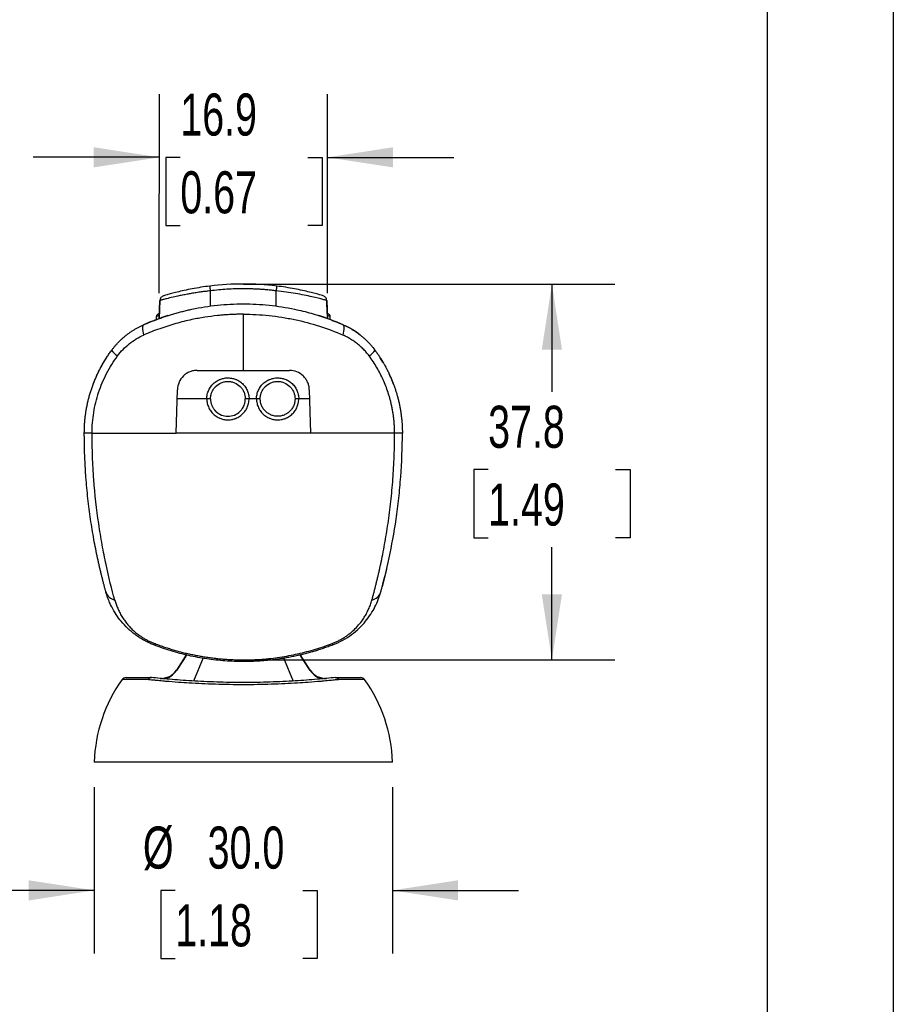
# Model space of a CAD drawing. Header units: millimetres. Extents: x 0 to 559, y 0 to 432.
# Tile 20 of 34: x 471 to 559, y 148 to 247. Entities that reach past the tile are written whole.
import ezdxf

# ---------------------------------------------------------------- set-up
doc = ezdxf.new("R2010")
doc.units = ezdxf.units.MM
doc.header["$LTSCALE"] = 2
doc.layers.add('DIMENSIONS', color=140, linetype='Continuous', lineweight=25)
doc.layers.add('TEXT', color=140, linetype='Continuous', lineweight=25)
doc.styles.add('SLDTEXTSTYLE0', font='TXT', dxfattribs={"width": 0.7})
doc.dimstyles.new('SLDDIMSTYLE0', dxfattribs={"dimtxt": 4.316016, "dimasz": 6.604, "dimexe": 0, "dimexo": 0.0625, "dimgap": 1.079004, "dimtad": 0, "dimtih": 1, "dimtoh": 1, "dimdec": 1, "dimrnd": 1e-09, "dimzin": 12, "dimdsep": 46, "dimtxsty": 'SLDTEXTSTYLE0', "dimsah": 1, "dimcen": 0.09, "dimadec": 0, "dimazin": 3, "dimtfac": 1, "dimtdec": 1, "dimtofl": 0, "dimtmove": 0, "dimatfit": 3, "dimfxl": 0, "dimfrac": 2, "dimtolj": 1, "dimtzin": 12, "dimarcsym": 0})
doc.dimstyles.new('SLDDIMSTYLE1', dxfattribs={"dimtxt": 4.316016, "dimasz": 6.604, "dimexe": 0, "dimexo": 0.0625, "dimgap": 1.079004, "dimtad": 0, "dimtih": 1, "dimtoh": 1, "dimdec": 1, "dimrnd": 1e-09, "dimzin": 12, "dimdsep": 46, "dimtxsty": 'SLDTEXTSTYLE0', "dimsah": 1, "dimcen": 0.09, "dimadec": 0, "dimazin": 3, "dimtfac": 1, "dimtdec": 1, "dimtmove": 0, "dimatfit": 0, "dimfxl": 0, "dimfrac": 2, "dimtolj": 1, "dimtzin": 12, "dimarcsym": 0})
doc.dimstyles.new('SLDDIMSTYLE2', dxfattribs={"dimtxt": 4.316016, "dimasz": 6.604, "dimexe": 0, "dimexo": 0.0625, "dimgap": 1.079004, "dimtad": 0, "dimtih": 1, "dimtoh": 1, "dimdec": 1, "dimrnd": 1e-09, "dimzin": 4, "dimdsep": 46, "dimtxsty": 'SLDTEXTSTYLE0', "dimsah": 1, "dimcen": 0.09, "dimadec": 0, "dimazin": 1, "dimtfac": 1, "dimtdec": 1, "dimtmove": 0, "dimatfit": 0, "dimfxl": 0, "dimfrac": 2, "dimtolj": 1, "dimtzin": 12, "dimarcsym": 0})

# ---------------------------------------------------------------- blocks, each defined once
blk = doc.blocks.new('_D_9')
at = {"layer": 'DIMENSIONS'}
for p, q in [((484.954, 219.113), (484.957, 239.144)), ((501.87, 219.111), (501.872, 239.142)), ((484.956, 232.794), (472.256, 232.796)), ((487.068, 232.793), (485.618, 232.793)), ((485.618, 232.793), (485.618, 225.933)), ((499.893, 232.793), (501.343, 232.793)), ((501.343, 232.793), (501.343, 225.933)), ((501.871, 232.792), (514.571, 232.79)), ((485.618, 225.933), (487.068, 225.933)), ((501.343, 225.933), (499.893, 225.933))]:
    blk.add_line(p, q, dxfattribs=at)
for points in [[(484.956, 232.794), (478.352, 233.811), (478.352, 231.779)], [(501.871, 232.792), (508.475, 231.775), (508.476, 233.807)]]:
    blk.add_solid(points, dxfattribs=at)
at = {"layer": 'DIMENSIONS', "char_height": 4.2333, "attachment_point": 1, "style": 'SLDTEXTSTYLE0'}
for s, insert in [('16.9', (487.068, 239.216)), ('0.67', (487.068, 231.39))]:
    blk.add_mtext(s, dxfattribs=dict(at, insert=insert))
blk = doc.blocks.new('_D_10')
at = {"layer": 'DIMENSIONS'}
for p, q in [((495.948, 220.046), (530.803, 220.046)), ((524.453, 220.046), (524.453, 209.197)), ((518.04, 201.371), (516.591, 201.371)), ((516.591, 201.371), (516.591, 194.511)), ((530.866, 201.371), (532.315, 201.371)), ((532.315, 201.371), (532.315, 194.511)), ((516.591, 194.511), (518.04, 194.511)), ((532.315, 194.511), (530.866, 194.511)), ((524.453, 182.22), (524.453, 193.545)), ((495.948, 182.22), (530.803, 182.22))]:
    blk.add_line(p, q, dxfattribs=at)
for points in [[(524.453, 220.046), (523.437, 213.442), (525.469, 213.442)], [(524.453, 182.22), (525.469, 188.824), (523.437, 188.824)]]:
    blk.add_solid(points, dxfattribs=at)
at = {"layer": 'DIMENSIONS', "char_height": 4.2333, "attachment_point": 1, "style": 'SLDTEXTSTYLE0'}
for s, insert in [('37.8', (518.04, 207.794)), ('1.49', (518.04, 199.968))]:
    blk.add_mtext(s, dxfattribs=dict(at, insert=insert))
blk = doc.blocks.new('_D_11')
at = {"layer": 'DIMENSIONS'}
for p, q in [((478.408, 169.401), (478.408, 152.673)), ((508.408, 169.401), (508.408, 152.673)), ((478.408, 159.023), (465.708, 159.023)), ((486.563, 159.023), (485.114, 159.023)), ((485.114, 159.023), (485.114, 152.163)), ((499.389, 159.023), (500.838, 159.023)), ((500.838, 159.023), (500.838, 152.163)), ((508.408, 159.023), (521.108, 159.023)), ((485.114, 152.163), (486.563, 152.163)), ((500.838, 152.163), (499.389, 152.163))]:
    blk.add_line(p, q, dxfattribs=at)
for points in [[(478.408, 159.023), (471.804, 160.039), (471.804, 158.007)], [(508.408, 159.023), (515.012, 158.007), (515.012, 160.039)]]:
    blk.add_solid(points, dxfattribs=at)
at = {"layer": 'DIMENSIONS', "char_height": 4.2333, "attachment_point": 1, "style": 'SLDTEXTSTYLE0'}
for s, insert in [('%%c', (483.305, 165.446)), ('30.0', (489.821, 165.446)), ('1.18', (486.563, 157.62))]:
    blk.add_mtext(s, dxfattribs=dict(at, insert=insert))

msp = doc.modelspace()

# ---------------------------------------------------------------- linework, layer by layer
at = {"color": 7, "linetype": 'Continuous'}
msp.add_line((558.80494, 431.805348), (558.80494, 0.005348), dxfattribs=at)
for p, q in [((490.108316, 217.827255), (490.108316, 219.361036)), ((496.708316, 217.827255), (496.708316, 219.361036)), ((484.952095, 216.57243), (485.015354, 218.383925)), ((501.863644, 216.598013), (501.801272, 218.384107)), ((501.847385, 217.063603), (501.801278, 218.383925)), ((484.659036, 216.465024), (484.669537, 216.779645)), ((493.408316, 211.339736), (493.408316, 217.002534)), ((502.157596, 216.465024), (502.147094, 216.779645)), ((479.37021, 212.19332), (479.642455, 212.60286)), ((507.446422, 212.19332), (507.174177, 212.60286)), ((486.658145, 205.046012), (486.772367, 209.407968)), ((500.044266, 209.407968), (500.158488, 205.046012)), ((489.73303, 208.486012), (486.748224, 208.486012)), ((494.73303, 208.486012), (493.983603, 208.486012)), ((500.068408, 208.486012), (498.983603, 208.486012)), ((478.190925, 205.046012), (477.408316, 205.046012)), ((478.190925, 205.046012), (486.658145, 205.046012)), ((493.408316, 205.046012), (486.658145, 205.046012)), ((500.158488, 205.046012), (493.408316, 205.046012)), ((508.625707, 205.046012), (500.158488, 205.046012)), ((509.408316, 205.046012), (508.625707, 205.046012)), ((507.821354, 191.337731), (507.371057, 189.575404)), ((489.363074, 182.417154), (488.397862, 180.086926)), ((497.453598, 182.417058), (498.41877, 180.086926)), ((481.611559, 180.440845), (484.121228, 180.440845)), ((502.695404, 180.440845), (505.205074, 180.440845)), ((508.408316, 171.940845), (478.408316, 171.940845))]:
    msp.add_line(p, q)
at = {"flags": 128}
for points in [[(484.523427, 216.413912), (484.655382, 216.452083), (484.676844, 216.456146)], [(483.377025, 215.945209), (483.326298, 215.905212), (483.289463, 215.836041), (483.267119, 215.73882), (483.259631, 215.615133), (483.267119, 215.466994), (483.289463, 215.296814), (483.326298, 215.107365), (483.377025, 214.901731)], [(503.439607, 214.901731), (503.490334, 215.107365), (503.527169, 215.296814), (503.549513, 215.466994), (503.557002, 215.615133), (503.549513, 215.73882), (503.527169, 215.836041), (503.490334, 215.905212), (503.439607, 215.945209)], [(478.997476, 211.523867), (478.964033, 211.459433), (478.953097, 211.43819), (478.949994, 211.432147), (478.949148, 211.430498), (478.948916, 211.430046), (478.94885, 211.429917), (478.948829, 211.429877), (478.948817, 211.429853), (478.948818, 211.429855)], [(488.771711, 211.355542), (489.345259, 211.351847), (489.921214, 211.348639), (490.499235, 211.345922), (491.07898, 211.343697), (491.660106, 211.341965), (492.242267, 211.340727), (492.825119, 211.339984), (493.408316, 211.339736)], [(493.408316, 211.339736), (493.991514, 211.339984), (494.574366, 211.340727), (495.156527, 211.341965), (495.737652, 211.343697), (496.317397, 211.345922), (496.895418, 211.348639), (497.471373, 211.351847), (498.044921, 211.355542)], [(487.690002, 182.779531), (487.379032, 182.275467), (486.670724, 181.185873)], [(487.715852, 182.772195), (487.379032, 182.225467), (486.670724, 181.135873)], [(500.145909, 181.135873), (499.4376, 182.225467), (499.107212, 182.761569)], [(500.145909, 181.185873), (499.4376, 182.275467), (499.132909, 182.769185)]]:
    msp.add_lwpolyline(points, dxfattribs=at)
for centre, radius, start, end in [((462.373042, 216.064388), 27.930508, 6.77844346, 7.76862246), ((524.44359, 216.064388), 27.930508, 172.23137754, 173.22155654), ((484.979641, 216.769295), 0.310277, 109.21842207, 178.0884678), ((501.836989, 216.769293), 0.310277, 1.91183502, 70.78188075), ((482.012961, 214.720945), 2.288697, 215.88492923, 236.60861625), ((504.803672, 214.720945), 2.288697, 303.39138375, 324.11507077), ((480.761229, 189.456953), 1.249293, 198.87052144, 256.60449249), ((506.055403, 189.456953), 1.249293, 283.39550751, 341.12947856), ((484.61631, 183.808406), 0.223634, 157.11802989, 202.88197011), ((502.200322, 183.808406), 0.223634, 337.11802989, 22.88197011), ((481.611559, 179.940845), 0.5, 90, 144.40225644), ((485.095964, 182.246356), 1.898551, 268.45261762, 326.04268143), ((485.095964, 182.196356), 1.898551, 278.2541957, 326.04268143), ((501.720669, 182.246356), 1.898551, 213.95731857, 271.54738238), ((501.720669, 182.196356), 1.898551, 213.95731857, 261.7458043), ((505.205074, 179.940845), 0.5, 35.59774356, 90), ((493.401852, 171.500526), 15, 144.40225644, 178.31786465), ((493.41478, 171.500526), 15, 1.68213535, 35.59774356)]:
    msp.add_arc(centre, radius, start, end)
for points in [[(496.769427, 219.839838), (494.539685, 220.11442), (492.276947, 220.11442), (490.047205, 219.839838)], [(491.047916, 210.438101), (491.05803, 210.442272), (491.068175, 210.446364), (491.078352, 210.450378)], [(496.047916, 210.438101), (496.05803, 210.442272), (496.068175, 210.446364), (496.078352, 210.450378)], [(490.108321, 208.486012), (489.983211, 208.486758), (489.858112, 208.486758), (489.73303, 208.486012)], [(493.608316, 208.486012), (493.608316, 208.486013), (493.60814, 208.486012), (493.607783, 208.486011)], [(493.983603, 208.486012), (493.858521, 208.486758), (493.733421, 208.486758), (493.608312, 208.486012)], [(495.108321, 208.486012), (494.983211, 208.486758), (494.858112, 208.486758), (494.73303, 208.486012)], [(498.983603, 208.486012), (498.858521, 208.486758), (498.733421, 208.486758), (498.608312, 208.486012)], [(492.63828, 206.521646), (492.648457, 206.52566), (492.658603, 206.529753), (492.668716, 206.533923)], [(497.63828, 206.521646), (497.648457, 206.52566), (497.658603, 206.529753), (497.668716, 206.533923)], [(484.121228, 180.440845), (484.139148, 180.440845), (484.157094, 180.439878), (484.174911, 180.437954)], [(502.641721, 180.437954), (502.659538, 180.439878), (502.677484, 180.440845), (502.695404, 180.440845)]]:
    msp.add_open_spline(points, degree=3)
for points, knots in [([(490.108316, 219.361036), (490.033432, 219.35256), (489.881254, 219.335334), (489.650015, 219.306997), (489.412675, 219.27634), (489.169874, 219.243198), (488.922328, 219.207618), (488.670859, 219.169587), (488.416387, 219.129107), (488.114899, 219.078634), (487.731946, 219.010174), (487.275035, 218.922396), (486.858372, 218.835924), (486.349273, 218.723082), (485.841783, 218.603082), (485.463276, 218.50427), (485.260657, 218.45081), (485.149329, 218.420936), (485.07175, 218.399756), (485.02408, 218.386434), (485.018246, 218.384757), (485.015354, 218.383925)], [0, 0, 0, 0, 0.028115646, 0.057136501, 0.087064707, 0.117902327, 0.149651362, 0.182313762, 0.215891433, 0.250386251, 0.303985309, 0.374981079, 0.449998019, 0.500246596, 0.635387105, 0.749767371, 0.801539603, 0.852432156, 0.902461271, 0.951644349, 1, 1, 1, 1]), ([(490.047205, 219.839838), (489.738286, 219.801796), (489.435097, 219.75914), (488.839613, 219.665521), (488.544341, 219.613963), (487.980972, 219.506653), (487.713908, 219.45123), (487.208238, 219.339222), (486.968405, 219.282259), (486.537215, 219.174706), (486.343216, 219.123561), (485.99946, 219.029791), (485.851836, 218.987737), (485.614917, 218.918879), (485.523564, 218.891502), (485.399866, 218.854164), (485.36925, 218.844746), (485.368881, 218.844633)], [0, 0, 0, 0, 0.125, 0.125, 0.25, 0.25, 0.375, 0.375, 0.5, 0.5, 0.625, 0.625, 0.75, 0.75, 0.875, 0.875, 1, 1, 1, 1]), ([(496.708316, 219.361036), (496.55192, 219.379494), (496.239189, 219.416403), (495.768998, 219.461331), (495.298196, 219.498595), (494.82669, 219.52745), (494.354507, 219.548093), (493.881638, 219.560476), (493.290141, 219.565623), (492.580634, 219.554921), (491.754316, 219.516625), (490.92973, 219.454829), (490.382162, 219.392305), (490.108316, 219.361036)], [0, 0, 0, 0, 0.071404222, 0.142780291, 0.214150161, 0.285535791, 0.356959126, 0.428442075, 0.500006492, 0.625155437, 0.750125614, 0.875034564, 1, 1, 1, 1]), ([(501.800694, 218.384087), (501.782382, 218.389312), (501.744847, 218.400021), (501.340871, 218.509068), (500.391238, 218.748866), (498.70444, 219.102171), (497.374143, 219.274689), (496.708316, 219.361036)], [0, 0, 0, 0, 0.122168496, 0.250407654, 0.500380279, 0.749935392, 1, 1, 1, 1]), ([(501.447751, 218.844633), (501.44812, 218.84452), (501.417219, 218.854024), (501.295518, 218.890766), (501.205543, 218.91775), (500.967646, 218.986925), (500.819929, 219.02901), (500.479186, 219.122016), (500.283608, 219.173639), (499.848893, 219.282114), (499.613905, 219.33794), (499.109368, 219.449818), (498.836728, 219.506428), (498.275151, 219.613439), (497.985326, 219.664136), (497.387117, 219.75834), (497.077361, 219.801917), (496.769427, 219.839838)], [0, 0, 0, 0, 0.125, 0.125, 0.25, 0.25, 0.375, 0.375, 0.5, 0.5, 0.625, 0.625, 0.75, 0.75, 0.875, 0.875, 1, 1, 1, 1]), ([(483.377025, 215.945209), (483.517534, 216.005876), (483.798549, 216.127209), (484.2255, 216.299866), (484.656243, 216.465528), (485.091051, 216.623421), (485.529688, 216.773615), (485.972053, 216.915954), (486.418001, 217.050345), (486.867399, 217.176682), (487.320102, 217.294864), (487.775978, 217.404793), (488.923822, 217.658888), (490.794026, 217.954543), (492.535315, 218.045911), (494.27412, 218.046113), (496.012693, 217.955437), (498.010578, 217.640577), (499.410198, 217.319969), (500.241223, 217.099195), (501.060821, 216.8512), (501.867806, 216.576025), (502.662703, 216.276571), (503.180649, 216.055659), (503.439607, 215.945209)], [0, 0, 0, 0, 0.022628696, 0.045257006, 0.0678874, 0.090522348, 0.113164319, 0.135815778, 0.158479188, 0.181157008, 0.203851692, 0.226565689, 0.249301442, 0.374479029, 0.499726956, 0.500005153, 0.625050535, 0.750031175, 0.791807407, 0.833517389, 0.875176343, 0.916799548, 0.95840232, 1, 1, 1, 1]), ([(485.368881, 218.844633), (485.321975, 218.825667), (485.225817, 218.786786), (485.112419, 218.675434), (485.034207, 218.537084), (485.021535, 218.434141), (485.015354, 218.383925)], [0, 0, 0, 0, 0.243903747, 0.499998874, 0.756094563, 1, 1, 1, 1]), ([(501.801278, 218.383925), (501.795097, 218.434141), (501.782426, 218.537084), (501.704213, 218.675434), (501.590815, 218.786786), (501.494658, 218.825667), (501.447751, 218.844633)], [0, 0, 0, 0, 0.243905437, 0.500001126, 0.756096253, 1, 1, 1, 1]), ([(493.408316, 217.002534), (493.263697, 217.001804), (492.974636, 217.000345), (492.541321, 216.988603), (492.108395, 216.969924), (491.675545, 216.94361), (491.24246, 216.909789), (490.522718, 216.84093), (489.516324, 216.709087), (488.388021, 216.501248), (487.418806, 216.279217), (486.605098, 216.063781), (485.793341, 215.819493), (484.983657, 215.544971), (484.174675, 215.241622), (483.644318, 215.015628), (483.377025, 214.901731)], [0, 0, 0, 0, 0.041605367, 0.083159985, 0.124711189, 0.166306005, 0.207991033, 0.249812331, 0.374643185, 0.500677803, 0.581622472, 0.663224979, 0.745688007, 0.829196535, 0.913917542, 1, 1, 1, 1]), ([(484.963085, 216.887137), (484.915052, 216.869909), (484.802051, 216.829377), (484.69506, 216.78935), (484.678071, 216.78289), (484.669537, 216.779645)], [0, 0, 0, 0, 0.268972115, 0.632770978, 1, 1, 1, 1]), ([(493.408316, 217.002534), (494.272144, 217.002535), (495.134562, 216.957882), (496.426057, 216.823505), (496.856202, 216.767456), (497.715755, 216.6325), (498.144618, 216.553592), (500.26043, 216.107329), (501.884048, 215.583164), (503.439607, 214.901731)], [0, 0, 0, 0, 0.25, 0.25, 0.375, 0.375, 0.5, 0.5, 1, 1, 1, 1]), ([(502.147094, 216.779645), (502.137581, 216.783203), (502.118656, 216.790283), (502.027914, 216.824889), (501.902306, 216.869142), (501.853576, 216.88631)], [0, 0, 0, 0, 0.382176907, 0.760314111, 1, 1, 1, 1]), ([(480.158668, 213.379404), (480.215546, 213.454569), (480.329792, 213.605546), (480.511843, 213.824897), (480.70255, 214.039739), (480.902582, 214.24907), (481.111654, 214.452601), (481.329715, 214.649843), (481.556621, 214.840358), (481.792226, 215.023689), (482.036354, 215.199387), (482.288815, 215.366981), (482.549361, 215.526087), (482.817852, 215.675987), (483.093623, 215.817247), (483.28228, 215.902429), (483.377025, 215.945209)], [0, 0, 0, 0, 0.067454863, 0.135490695, 0.204115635, 0.273337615, 0.343164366, 0.413603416, 0.484662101, 0.556347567, 0.628666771, 0.701626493, 0.775233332, 0.849493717, 0.924413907, 1, 1, 1, 1]), ([(503.439607, 215.945209), (503.528088, 215.905337), (503.704324, 215.825921), (503.96241, 215.695023), (504.214188, 215.556548), (504.459092, 215.409975), (504.697006, 215.255904), (504.927724, 215.094641), (505.151083, 214.926571), (505.366933, 214.75206), (505.575142, 214.571476), (505.775599, 214.38519), (505.968194, 214.193555), (506.152892, 213.996971), (506.329453, 213.795664), (506.498469, 213.590479), (506.604941, 213.449575), (506.657964, 213.379404)], [0, 0, 0, 0, 0.070567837, 0.140555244, 0.209967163, 0.278808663, 0.347084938, 0.414801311, 0.481963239, 0.548576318, 0.614646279, 0.680178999, 0.745180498, 0.809656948, 0.87361467, 0.937060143, 1, 1, 1, 1]), ([(503.439607, 215.945209), (504.066572, 215.667022), (504.71367, 215.379903), (505.189688, 214.887168), (505.204498, 214.871837)], [0, 0, 0, 0, 0.96888665, 1, 1, 1, 1]), ([(480.753365, 212.810042), (481.096918, 213.273821), (481.491436, 213.679913), (482.154817, 214.207657), (482.389194, 214.370316), (482.871457, 214.660631), (483.120384, 214.789306), (483.377025, 214.901731)], [0, 0, 0, 0, 0.5, 0.5, 0.75, 0.75, 1, 1, 1, 1]), ([(506.063268, 212.810042), (506.015292, 212.873392), (505.919179, 213.000305), (505.76623, 213.183873), (505.606775, 213.362515), (505.440341, 213.535477), (505.267265, 213.702638), (505.087673, 213.863706), (504.901756, 214.018439), (504.709696, 214.166583), (504.511689, 214.307895), (504.307928, 214.442116), (504.09864, 214.569057), (503.883964, 214.688269), (503.664403, 214.80031), (503.514696, 214.867853), (503.439607, 214.901731)], [0, 0, 0, 0, 0.069387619, 0.139008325, 0.2088834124, 0.2790337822, 0.3494799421, 0.4202420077, 0.4913397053, 0.562792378, 0.6346189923, 0.7068381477, 0.7794680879, 0.8525267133, 0.9260315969, 1, 1, 1, 1]), ([(477.408316, 205.046012), (477.409358, 205.175763), (477.411446, 205.435787), (477.42838, 205.826305), (477.455557, 206.21778), (477.49408, 206.609894), (477.543783, 207.002324), (477.60483, 207.394741), (477.677284, 207.786809), (477.761224, 208.178184), (477.856712, 208.568519), (477.963799, 208.95746), (478.082529, 209.344648), (478.212931, 209.729721), (478.355026, 210.112308), (478.508821, 210.492038), (478.674312, 210.868533), (478.851485, 211.241412), (479.040304, 211.610296), (479.240748, 211.974784), (479.452696, 212.334537), (479.676325, 212.688979), (479.910634, 213.038407), (480.075884, 213.265593), (480.158668, 213.379404)], [0, 0, 0, 0, 0.043585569, 0.087347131, 0.131285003, 0.175399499, 0.21969093, 0.264159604, 0.308805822, 0.353629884, 0.398632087, 0.443812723, 0.489172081, 0.534710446, 0.580428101, 0.626325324, 0.672402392, 0.718659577, 0.765097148, 0.81171537, 0.858514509, 0.905494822, 0.952656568, 1, 1, 1, 1]), ([(506.657964, 213.379404), (506.733936, 213.275116), (506.885613, 213.066907), (507.101737, 212.747299), (507.308899, 212.423422), (507.506261, 212.095), (507.693975, 211.76249), (507.871939, 211.426151), (508.040133, 211.086292), (508.198523, 210.743207), (508.347094, 210.397192), (508.485835, 210.048538), (508.614745, 209.697535), (508.733832, 209.344471), (508.84311, 208.989628), (508.942603, 208.633287), (509.032342, 208.275725), (509.112367, 207.917215), (509.182723, 207.558027), (509.243462, 207.198426), (509.29465, 206.838672), (509.336338, 206.479024), (509.368659, 206.119732), (509.391469, 205.761045), (509.405688, 205.403206), (509.407441, 205.16493), (509.408316, 205.046012)], [0, 0, 0, 0, 0.043405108, 0.0866575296, 0.12975746, 0.1727050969, 0.2155006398, 0.2581442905, 0.300636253, 0.3429767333, 0.3851659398, 0.4272040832, 0.4690913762, 0.510828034, 0.5524142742, 0.5938503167, 0.6351363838, 0.6762727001, 0.7172594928, 0.7580969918, 0.7987854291, 0.8393250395, 0.8797160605, 0.919958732, 0.9600532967, 1, 1, 1, 1]), ([(478.190925, 205.046012), (478.190925, 205.745563), (478.246835, 206.43557), (478.465733, 207.797168), (478.628728, 208.468781), (478.956242, 209.461961), (479.07904, 209.789402), (479.348287, 210.428655), (479.495138, 210.741736), (479.971917, 211.661586), (480.337843, 212.249109), (480.753365, 212.810042)], [0, 0, 0, 0, 0.25, 0.25, 0.5, 0.5, 0.625, 0.625, 0.75, 0.75, 1, 1, 1, 1]), ([(478.743722, 211.01326), (478.761208, 211.050136), (478.79634, 211.124225), (478.8535, 211.241348), (478.914319, 211.363178), (478.979258, 211.490046), (479.0484, 211.621733), (479.121917, 211.758158), (479.200036, 211.899201), (479.282705, 212.04472), (479.340798, 212.143373), (479.37021, 212.19332)], [0, 0, 0, 0, 0.104348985, 0.209651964, 0.316245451, 0.424453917, 0.534587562, 0.646940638, 0.761790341, 0.879396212, 1, 1, 1, 1]), ([(508.625707, 205.046012), (508.624665, 205.171226), (508.622577, 205.421892), (508.60568, 205.797922), (508.578662, 206.174003), (508.540504, 206.549784), (508.491458, 206.924912), (508.431447, 207.299034), (508.360499, 207.671793), (508.278626, 208.042832), (508.185861, 208.411794), (508.082247, 208.778322), (507.938397, 209.235663), (507.741986, 209.781642), (507.477674, 210.411182), (507.178042, 211.03183), (506.842429, 211.640656), (506.473808, 212.237302), (506.200489, 212.618606), (506.063268, 212.810042)], [0, 0, 0, 0, 0.045139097, 0.090364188, 0.135671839, 0.181058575, 0.226520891, 0.272055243, 0.317658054, 0.363325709, 0.409054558, 0.454840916, 0.50068106, 0.581964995, 0.664060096, 0.746939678, 0.830575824, 0.91493939, 1, 1, 1, 1]), ([(488.771711, 211.355542), (488.643379, 211.356426), (488.516605, 211.344971), (488.266109, 211.29782), (488.141038, 211.261522), (487.901688, 211.165595), (487.787704, 211.106454), (487.571153, 210.965743), (487.468192, 210.883403), (487.190723, 210.612906), (487.040313, 210.393895), (486.835711, 209.922109), (486.779111, 209.665516), (486.772367, 209.407968)], [0, 0, 0, 0, 0.125, 0.125, 0.25, 0.25, 0.375, 0.375, 0.5, 0.5, 0.75, 0.75, 1, 1, 1, 1]), ([(500.044266, 209.407968), (500.040894, 209.536729), (500.025406, 209.663539), (499.970615, 209.913332), (499.930694, 210.037622), (499.828029, 210.274959), (499.765823, 210.387584), (499.619578, 210.600696), (499.534651, 210.701707), (499.257348, 210.972532), (499.034962, 211.117231), (498.559048, 211.308492), (498.301638, 211.357309), (498.044921, 211.355542)], [0, 0, 0, 0, 0.125, 0.125, 0.25, 0.25, 0.375, 0.375, 0.5, 0.5, 0.75, 0.75, 1, 1, 1, 1]), ([(478.302334, 209.968737), (478.30268, 209.96966), (478.303426, 209.971646), (478.308474, 209.985066), (478.31626, 210.005678), (478.327249, 210.034608), (478.341362, 210.071482), (478.365487, 210.133929), (478.401991, 210.226865), (478.454736, 210.357526), (478.515305, 210.503111), (478.584017, 210.662674), (478.658963, 210.831354), (478.715611, 210.952931), (478.743722, 211.01326)], [0, 0, 0, 0, 0.02918796, 0.062852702, 0.101323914, 0.144822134, 0.193499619, 0.247464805, 0.369906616, 0.49532337, 0.62585841, 0.75297269, 0.877419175, 1, 1, 1, 1]), ([(490.108316, 208.486012), (490.108316, 208.601533), (490.119643, 208.71533), (490.164255, 208.939582), (490.198084, 209.050973), (490.285627, 209.262028), (490.339303, 209.362514), (490.466702, 209.553283), (490.540326, 209.6429), (490.782085, 209.884646), (490.977359, 210.015201), (491.29334, 210.146224), (491.404501, 210.180032), (491.629437, 210.224766), (491.742879, 210.235945), (491.971699, 210.236079), (492.087646, 210.224672), (492.311564, 210.180148), (492.420773, 210.147156), (492.739935, 210.015151), (492.932684, 209.886435), (493.17681, 209.642434), (493.24912, 209.554274), (493.376055, 209.36464), (493.431025, 209.261997), (493.562389, 208.945247), (493.608316, 208.717055), (493.608316, 208.486012)], [0, 0, 0, 0, 0.0625, 0.0625, 0.125, 0.125, 0.1875, 0.1875, 0.25, 0.25, 0.375, 0.375, 0.4375, 0.4375, 0.5, 0.5, 0.5625, 0.5625, 0.625, 0.625, 0.75, 0.75, 0.8125, 0.8125, 0.875, 0.875, 1, 1, 1, 1]), ([(490.384039, 210.004191), (490.444571, 210.062484), (490.508555, 210.117194), (490.697562, 210.260269), (490.829568, 210.33939), (490.99475, 210.41554), (491.021221, 210.427093), (491.047916, 210.438101)], [3.5328019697, 3.5328019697, 3.5328019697, 3.5328019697, 3.6514259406, 3.6514259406, 3.8674104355, 3.8674104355, 3.9081701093, 3.9081701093, 3.9081701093, 3.9081701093]), ([(491.078352, 210.450378), (491.183654, 210.491912), (491.292271, 210.525037), (491.552297, 210.582089), (491.705302, 210.598677), (491.863781, 210.598677), (491.869246, 210.598656), (491.874711, 210.598613)], [3.1338786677, 3.1338786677, 3.1338786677, 3.1338786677, 3.2936612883, 3.2936612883, 3.5096457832, 3.5096457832, 3.5173597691, 3.5173597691, 3.5173597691, 3.5173597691]), ([(491.874711, 210.598613), (492.022255, 210.597471), (492.169673, 210.580918), (492.435047, 210.522693), (492.553955, 210.485426), (492.668716, 210.438101)], [2.7503833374, 2.7503833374, 2.7503833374, 2.7503833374, 2.9586538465, 2.9586538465, 3.1338786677, 3.1338786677, 3.1338786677, 3.1338786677]), ([(492.668716, 210.438101), (492.695411, 210.427093), (492.721882, 210.41554), (492.887064, 210.33939), (493.01907, 210.260269), (493.263072, 210.075564), (493.375054, 209.969991), (493.573804, 209.737286), (493.660559, 209.610167), (493.804819, 209.340275), (493.862316, 209.197517), (493.945384, 208.902979), (493.970951, 208.751216), (493.982167, 208.561023), (493.983381, 208.523521), (493.983603, 208.486012)], [1.576755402, 1.576755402, 1.576755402, 1.576755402, 1.617515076, 1.617515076, 1.833499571, 1.833499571, 2.049484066, 2.049484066, 2.265468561, 2.265468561, 2.481453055, 2.481453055, 2.69743755, 2.69743755, 2.750383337, 2.750383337, 2.750383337, 2.750383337]), ([(495.108316, 208.486012), (495.108316, 208.601533), (495.119643, 208.71533), (495.164255, 208.939582), (495.198084, 209.050973), (495.285627, 209.262028), (495.339303, 209.362514), (495.466702, 209.553283), (495.540326, 209.6429), (495.782085, 209.884646), (495.977359, 210.015201), (496.29334, 210.146224), (496.404501, 210.180032), (496.629437, 210.224766), (496.742879, 210.235945), (496.971699, 210.236079), (497.087646, 210.224672), (497.311564, 210.180148), (497.420773, 210.147156), (497.739935, 210.015151), (497.932684, 209.886435), (498.17681, 209.642434), (498.24912, 209.554274), (498.376055, 209.36464), (498.431025, 209.261997), (498.562389, 208.945247), (498.608316, 208.717055), (498.608316, 208.486012)], [0, 0, 0, 0, 0.0625, 0.0625, 0.125, 0.125, 0.1875, 0.1875, 0.25, 0.25, 0.375, 0.375, 0.4375, 0.4375, 0.5, 0.5, 0.5625, 0.5625, 0.625, 0.625, 0.75, 0.75, 0.8125, 0.8125, 0.875, 0.875, 1, 1, 1, 1]), ([(495.384039, 210.004191), (495.444571, 210.062484), (495.508555, 210.117194), (495.697562, 210.260269), (495.829568, 210.33939), (495.99475, 210.41554), (496.021221, 210.427093), (496.047916, 210.438101)], [3.5328019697, 3.5328019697, 3.5328019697, 3.5328019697, 3.6514259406, 3.6514259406, 3.8674104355, 3.8674104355, 3.9081701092, 3.9081701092, 3.9081701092, 3.9081701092]), ([(496.078352, 210.450378), (496.183654, 210.491912), (496.292271, 210.525037), (496.552297, 210.582089), (496.705302, 210.598677), (496.863781, 210.598677), (496.869246, 210.598656), (496.874711, 210.598613)], [3.1338786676, 3.1338786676, 3.1338786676, 3.1338786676, 3.2936612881, 3.2936612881, 3.509645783, 3.509645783, 3.517359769, 3.517359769, 3.517359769, 3.517359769]), ([(496.874711, 210.598613), (497.022255, 210.597471), (497.169673, 210.580918), (497.435047, 210.522693), (497.553955, 210.485426), (497.668716, 210.438101)], [2.7503833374, 2.7503833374, 2.7503833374, 2.7503833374, 2.9586538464, 2.9586538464, 3.1338786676, 3.1338786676, 3.1338786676, 3.1338786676]), ([(497.668716, 210.438101), (497.695411, 210.427093), (497.721882, 210.41554), (497.887064, 210.33939), (498.01907, 210.260269), (498.263072, 210.075564), (498.375054, 209.969991), (498.573804, 209.737286), (498.660559, 209.610167), (498.804819, 209.340275), (498.862316, 209.197517), (498.945384, 208.902979), (498.970951, 208.751216), (498.982167, 208.561023), (498.983381, 208.523521), (498.983603, 208.486012)], [1.576755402, 1.576755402, 1.576755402, 1.576755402, 1.617515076, 1.617515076, 1.833499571, 1.833499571, 2.049484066, 2.049484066, 2.265468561, 2.265468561, 2.481453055, 2.481453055, 2.69743755, 2.69743755, 2.750383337, 2.750383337, 2.750383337, 2.750383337]), ([(508.514299, 209.968737), (508.514299, 209.968738), (508.505566, 209.99201), (508.484858, 210.046502), (508.472092, 210.079821), (508.430589, 210.18666), (508.398317, 210.268016), (508.287744, 210.53765), (508.193758, 210.756779), (508.072911, 211.01326)], [0, 0, 0, 0, 0.125, 0.125, 0.25, 0.25, 0.5, 0.5, 1, 1, 1, 1]), ([(489.73303, 208.486012), (489.733251, 208.523521), (489.734465, 208.561023), (489.745681, 208.751216), (489.771248, 208.902979), (489.854316, 209.197517), (489.911813, 209.340275), (490.056074, 209.610167), (490.142829, 209.737286), (490.286999, 209.906088), (490.334356, 209.956346), (490.384039, 210.004191)], [3.9081701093, 3.9081701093, 3.9081701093, 3.9081701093, 3.9611158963, 3.9611158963, 4.1771003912, 4.1771003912, 4.3930848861, 4.3930848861, 4.6090693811, 4.6090693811, 4.7064299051, 4.7064299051, 4.7064299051, 4.7064299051]), ([(494.73303, 208.486012), (494.733251, 208.523521), (494.734465, 208.561023), (494.745681, 208.751216), (494.771248, 208.902979), (494.854316, 209.197517), (494.911813, 209.340275), (495.056074, 209.610167), (495.142829, 209.737286), (495.286999, 209.906088), (495.334356, 209.956346), (495.384039, 210.004191)], [3.9081701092, 3.9081701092, 3.9081701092, 3.9081701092, 3.9611158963, 3.9611158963, 4.1771003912, 4.1771003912, 4.3930848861, 4.3930848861, 4.6090693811, 4.6090693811, 4.7064299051, 4.7064299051, 4.7064299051, 4.7064299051]), ([(489.73303, 208.486012), (489.733251, 208.448504), (489.734465, 208.411001), (489.745681, 208.220808), (489.771248, 208.069046), (489.854316, 207.774508), (489.911813, 207.63175), (490.056074, 207.361857), (490.142829, 207.234739), (490.341578, 207.002033), (490.45356, 206.896461), (490.697562, 206.711756), (490.829568, 206.632635), (490.99475, 206.556485), (491.021221, 206.544932), (491.047916, 206.533923)], [1.576755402, 1.576755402, 1.576755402, 1.576755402, 1.629701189, 1.629701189, 1.845685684, 1.845685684, 2.061670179, 2.061670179, 2.277654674, 2.277654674, 2.493639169, 2.493639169, 2.709623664, 2.709623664, 2.750383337, 2.750383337, 2.750383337, 2.750383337]), ([(490.108316, 208.486012), (490.109344, 208.440382), (490.111361, 208.350852), (490.12717, 208.219945), (490.150885, 208.095628), (490.182176, 207.978339), (490.219623, 207.868364), (490.262138, 207.765853), (490.308625, 207.670841), (490.35807, 207.583261), (490.40953, 207.502962), (490.462139, 207.429724), (490.5151, 207.363276), (490.567714, 207.303296), (490.76492, 207.097406), (491.178016, 206.823967), (491.858278, 206.693223), (492.538695, 206.824), (492.978287, 207.115033), (493.216243, 207.377256), (493.330518, 207.532547), (493.438105, 207.721392), (493.528711, 207.945394), (493.594885, 208.204072), (493.60371, 208.389326), (493.608316, 208.486012)], [0, 0, 0, 0, 0.024990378, 0.049032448, 0.072126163, 0.094271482, 0.115468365, 0.135716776, 0.155016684, 0.173368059, 0.190770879, 0.207225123, 0.22273078, 0.237287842, 0.250896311, 0.378870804, 0.500077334, 0.621275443, 0.749258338, 0.77992973, 0.815050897, 0.854620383, 0.898636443, 0.947097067, 1, 1, 1, 1]), ([(493.332594, 206.967834), (493.382276, 207.015679), (493.429633, 207.065937), (493.573804, 207.234739), (493.660559, 207.361857), (493.804819, 207.63175), (493.862316, 207.774508), (493.945384, 208.069046), (493.970951, 208.220808), (493.982167, 208.411001), (493.983381, 208.448504), (493.983603, 208.486012)], [3.9081701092, 3.9081701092, 3.9081701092, 3.9081701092, 4.0055306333, 4.0055306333, 4.2215151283, 4.2215151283, 4.4374996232, 4.4374996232, 4.6534841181, 4.6534841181, 4.7064299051, 4.7064299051, 4.7064299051, 4.7064299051]), ([(494.73303, 208.486012), (494.733251, 208.448504), (494.734465, 208.411001), (494.745681, 208.220808), (494.771248, 208.069046), (494.854316, 207.774508), (494.911813, 207.63175), (495.056074, 207.361857), (495.142829, 207.234739), (495.341578, 207.002033), (495.45356, 206.896461), (495.697562, 206.711756), (495.829568, 206.632635), (495.99475, 206.556485), (496.021221, 206.544932), (496.047916, 206.533923)], [1.576755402, 1.576755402, 1.576755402, 1.576755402, 1.629701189, 1.629701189, 1.845685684, 1.845685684, 2.061670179, 2.061670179, 2.277654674, 2.277654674, 2.493639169, 2.493639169, 2.709623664, 2.709623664, 2.750383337, 2.750383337, 2.750383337, 2.750383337]), ([(498.608312, 208.486012), (498.608313, 208.451651), (498.607304, 208.41729), (498.597864, 208.257215), (498.576812, 208.132253), (498.508413, 207.88973), (498.461071, 207.772183), (498.342286, 207.549953), (498.270852, 207.445283), (498.107201, 207.253673), (498.014995, 207.166744), (497.814083, 207.014658), (497.705389, 206.94951), (497.476552, 206.844014), (497.356422, 206.803673), (497.110292, 206.749671), (496.984308, 206.736012), (496.732324, 206.736012), (496.60634, 206.749671), (496.36021, 206.803673), (496.24008, 206.844014), (496.011243, 206.94951), (495.902549, 207.014658), (495.701637, 207.166744), (495.609431, 207.253673), (495.44578, 207.445283), (495.374346, 207.549953), (495.255562, 207.772183), (495.208219, 207.88973), (495.13982, 208.132253), (495.118769, 208.257215), (495.109328, 208.41729), (495.108319, 208.451651), (495.108321, 208.486012)], [1.570796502, 1.570796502, 1.570796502, 1.570796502, 1.629701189, 1.629701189, 1.845685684, 1.845685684, 2.061670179, 2.061670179, 2.277654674, 2.277654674, 2.493639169, 2.493639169, 2.709623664, 2.709623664, 2.925608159, 2.925608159, 3.141592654, 3.141592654, 3.357577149, 3.357577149, 3.573561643, 3.573561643, 3.789546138, 3.789546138, 4.005530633, 4.005530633, 4.221515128, 4.221515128, 4.437499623, 4.437499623, 4.653484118, 4.653484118, 4.712388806, 4.712388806, 4.712388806, 4.712388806]), ([(498.332594, 206.967834), (498.382276, 207.015679), (498.429633, 207.065937), (498.573804, 207.234739), (498.660559, 207.361857), (498.804819, 207.63175), (498.862316, 207.774508), (498.945384, 208.069046), (498.970951, 208.220808), (498.982167, 208.411001), (498.983381, 208.448504), (498.983603, 208.486012)], [3.9081701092, 3.9081701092, 3.9081701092, 3.9081701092, 4.0055306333, 4.0055306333, 4.2215151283, 4.2215151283, 4.4374996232, 4.4374996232, 4.6534841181, 4.6534841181, 4.7064299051, 4.7064299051, 4.7064299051, 4.7064299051]), ([(491.047916, 206.533923), (491.162677, 206.486599), (491.281585, 206.449332), (491.546959, 206.391107), (491.694377, 206.374553), (491.841921, 206.373411)], [2.7503833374, 2.7503833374, 2.7503833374, 2.7503833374, 2.9256081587, 2.9256081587, 3.1338786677, 3.1338786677, 3.1338786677, 3.1338786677]), ([(491.841921, 206.373411), (491.847386, 206.373369), (491.852851, 206.373348), (492.01133, 206.373348), (492.164335, 206.389936), (492.424361, 206.446987), (492.532979, 206.480113), (492.63828, 206.521646)], [3.1338786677, 3.1338786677, 3.1338786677, 3.1338786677, 3.1415926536, 3.1415926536, 3.3575771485, 3.3575771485, 3.5173597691, 3.5173597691, 3.5173597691, 3.5173597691]), ([(492.668716, 206.533923), (492.695411, 206.544932), (492.721882, 206.556485), (492.887064, 206.632635), (493.01907, 206.711756), (493.208077, 206.85483), (493.272061, 206.90954), (493.332594, 206.967834)], [3.5328019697, 3.5328019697, 3.5328019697, 3.5328019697, 3.5735616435, 3.5735616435, 3.7895461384, 3.7895461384, 3.9081701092, 3.9081701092, 3.9081701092, 3.9081701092]), ([(496.047916, 206.533923), (496.162677, 206.486599), (496.281585, 206.449332), (496.546959, 206.391107), (496.694377, 206.374553), (496.841921, 206.373411)], [2.7503833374, 2.7503833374, 2.7503833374, 2.7503833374, 2.9256081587, 2.9256081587, 3.1338786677, 3.1338786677, 3.1338786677, 3.1338786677]), ([(496.841921, 206.373411), (496.847386, 206.373369), (496.852851, 206.373348), (497.01133, 206.373348), (497.164335, 206.389936), (497.424361, 206.446987), (497.532979, 206.480113), (497.63828, 206.521646)], [3.1338786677, 3.1338786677, 3.1338786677, 3.1338786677, 3.1415926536, 3.1415926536, 3.3575771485, 3.3575771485, 3.5173597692, 3.5173597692, 3.5173597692, 3.5173597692]), ([(497.668716, 206.533923), (497.695411, 206.544932), (497.721882, 206.556485), (497.887064, 206.632635), (498.01907, 206.711756), (498.208077, 206.85483), (498.272061, 206.90954), (498.332594, 206.967834)], [3.5328019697, 3.5328019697, 3.5328019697, 3.5328019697, 3.5735616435, 3.5735616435, 3.7895461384, 3.7895461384, 3.9081701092, 3.9081701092, 3.9081701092, 3.9081701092]), ([(479.579083, 189.052894), (479.550969, 189.155153), (479.494688, 189.359864), (479.410236, 189.67537), (479.325818, 189.997368), (479.241537, 190.32647), (479.15751, 190.662534), (479.073852, 191.005619), (478.990681, 191.35573), (478.908117, 191.712884), (478.826283, 192.077103), (478.639724, 192.932468), (478.360654, 194.336006), (478.030224, 196.346311), (477.760031, 198.442619), (477.600069, 200.166743), (477.512094, 201.482072), (477.465911, 202.367192), (477.432957, 203.256543), (477.412184, 204.14996), (477.409607, 204.747041), (477.408316, 205.046012)], [0, 0, 0, 0, 0.0244321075, 0.0489103, 0.0734455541, 0.0980487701, 0.1227307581, 0.1475022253, 0.1723737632, 0.1973558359, 0.2224587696, 0.2476927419, 0.3717921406, 0.4975617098, 0.6219544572, 0.7473418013, 0.7978276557, 0.8482745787, 0.8987444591, 0.9492991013, 1, 1, 1, 1]), ([(480.471804, 188.241648), (480.170062, 189.332712), (479.871976, 190.525039), (479.458225, 192.451751), (479.325792, 193.117291), (479.138529, 194.150824), (479.077852, 194.502202), (478.961898, 195.210165), (478.906547, 195.567055), (478.643608, 197.365696), (478.477472, 198.849574), (478.307271, 201.141765), (478.263651, 201.919821), (478.205574, 203.479003), (478.190925, 204.261202), (478.190925, 205.046012)], [0, 0, 0, 0, 0.25, 0.25, 0.375, 0.375, 0.4375, 0.4375, 0.5, 0.5, 0.75, 0.75, 0.875, 0.875, 1, 1, 1, 1]), ([(506.344829, 188.241648), (506.373083, 188.344399), (506.429398, 188.549202), (506.513598, 188.86339), (506.597082, 189.181051), (506.679748, 189.502535), (506.761489, 189.827462), (506.842203, 190.15566), (506.921792, 190.486913), (507.000163, 190.821029), (507.077227, 191.157823), (507.1529, 191.497127), (507.343679, 192.37551), (507.630928, 193.826798), (507.978341, 195.945815), (508.258809, 198.137203), (508.434197, 200.03095), (508.532313, 201.555338), (508.580024, 202.583284), (508.607725, 203.486725), (508.622827, 204.266021), (508.624747, 204.785847), (508.625707, 205.046012)], [0, 0, 0, 0, 0.023613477, 0.047066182, 0.070361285, 0.093501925, 0.116491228, 0.139332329, 0.162028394, 0.184582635, 0.206998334, 0.229278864, 0.251427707, 0.377855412, 0.500184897, 0.626588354, 0.750393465, 0.812754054, 0.874773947, 0.916554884, 0.958237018, 1, 1, 1, 1]), ([(507.237549, 189.052894), (507.524278, 190.089672), (507.814234, 191.250197), (508.340136, 193.705098), (508.578456, 195.005343), (508.878814, 197.06228), (508.969769, 197.769629), (509.126418, 199.192745), (509.192524, 199.910374), (509.352571, 202.080942), (509.408316, 203.551469), (509.408316, 205.046012)], [0, 0, 0, 0, 0.25, 0.25, 0.5, 0.5, 0.625, 0.625, 0.75, 0.75, 1, 1, 1, 1]), ([(484.410274, 183.721449), (484.344085, 183.747571), (484.211536, 183.799881), (484.014857, 183.885308), (483.819752, 183.975899), (483.626539, 184.072143), (483.435344, 184.173887), (483.246347, 184.281144), (483.059712, 184.393878), (482.875614, 184.512056), (482.694215, 184.635646), (482.31534, 184.909305), (481.753488, 185.382892), (481.124433, 186.060137), (480.585713, 186.791218), (480.213232, 187.431331), (479.939896, 188.01279), (479.740159, 188.513931), (479.634228, 188.868379), (479.579083, 189.052894)], [0, 0, 0, 0, 0.02589008, 0.051846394, 0.077898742, 0.104076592, 0.130408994, 0.156924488, 0.183651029, 0.210615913, 0.237845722, 0.265366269, 0.385904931, 0.518665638, 0.633646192, 0.762132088, 0.834633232, 0.913915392, 1, 1, 1, 1]), ([(502.406358, 183.721449), (502.750677, 183.854279), (503.090264, 184.013363), (503.729813, 184.368418), (504.025134, 184.560762), (504.576372, 184.970677), (504.83406, 185.190317), (505.301487, 185.63913), (505.512919, 185.869148), (505.900227, 186.340234), (506.075437, 186.580907), (506.389244, 187.063155), (506.52897, 187.306134), (506.90414, 188.041941), (507.096168, 188.541676), (507.237549, 189.052894)], [0, 0, 0, 0, 0.125, 0.125, 0.25, 0.25, 0.375, 0.375, 0.5, 0.5, 0.625, 0.625, 0.75, 0.75, 1, 1, 1, 1]), ([(480.471804, 188.241648), (480.492476, 188.16966), (480.533468, 188.026913), (480.604162, 187.815746), (480.680659, 187.609083), (480.763616, 187.407009), (480.851957, 187.209369), (480.916574, 187.079714), (480.948602, 187.015448)], [0, 0, 0, 0, 0.1739565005, 0.3449386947, 0.5129885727, 0.6781504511, 0.840471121, 1, 1, 1, 1]), ([(503.224576, 184.278059), (503.277348, 184.307922), (503.383653, 184.368079), (503.539386, 184.46369), (503.693532, 184.563937), (503.845629, 184.669198), (503.995639, 184.779395), (504.143399, 184.89458), (504.288775, 185.014781), (504.552862, 185.246355), (504.918991, 185.613897), (505.290449, 186.072342), (505.585852, 186.507496), (505.817516, 186.905596), (506.023704, 187.328134), (506.205104, 187.775237), (506.297566, 188.083881), (506.344829, 188.241648)], [0, 0, 0, 0, 0.029392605, 0.059209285, 0.089512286, 0.120360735, 0.151810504, 0.18391413, 0.216720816, 0.250276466, 0.370127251, 0.501319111, 0.59213711, 0.687245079, 0.786824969, 0.891032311, 1, 1, 1, 1]), ([(480.948602, 187.015448), (480.986231, 186.943612), (481.060454, 186.801911), (481.181978, 186.594235), (481.308573, 186.393816), (481.440926, 186.200742), (481.577646, 186.014691), (481.67492, 185.894056), (481.72286, 185.834603)], [0, 0, 0, 0, 0.1786191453, 0.352335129, 0.521232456, 0.6854047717, 0.8449557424, 1, 1, 1, 1]), ([(481.72286, 185.834603), (481.772847, 185.775139), (481.871314, 185.658004), (482.028083, 185.4877), (482.188283, 185.324757), (482.352386, 185.169257), (482.519908, 185.021069), (482.690644, 184.880125), (482.900365, 184.718571), (483.153944, 184.54051), (483.456473, 184.351839), (483.767268, 184.181093), (484.085102, 184.026683), (484.302059, 183.939065), (484.410274, 183.895362)], [0, 0, 0, 0, 0.0779135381, 0.153477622, 0.2267800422, 0.2979179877, 0.3669987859, 0.4341406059, 0.499473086, 0.6038824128, 0.7053352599, 0.8046107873, 0.9025424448, 1, 1, 1, 1]), ([(484.410274, 183.895362), (484.569152, 183.835144), (484.886882, 183.714716), (485.368202, 183.546388), (485.85269, 183.387185), (486.340522, 183.238048), (486.831423, 183.098804), (487.325236, 182.969577), (487.821773, 182.850407), (488.320854, 182.741356), (488.822295, 182.642476), (489.325912, 182.553819), (489.831521, 182.475435), (490.338937, 182.407372), (490.847972, 182.349676), (491.35844, 182.30239), (491.870151, 182.265557), (492.382917, 182.239216), (492.896549, 182.223405), (493.547545, 182.216765), (494.335154, 182.231422), (495.25745, 182.282747), (496.175967, 182.36796), (497.089598, 182.486821), (497.997263, 182.639051), (498.897864, 182.824419), (499.790413, 183.042413), (500.67354, 183.293467), (501.547344, 183.574389), (502.12, 183.788364), (502.406358, 183.895362)], [0, 0, 0, 0, 0.027744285, 0.055484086, 0.083221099, 0.110957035, 0.138693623, 0.166432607, 0.194175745, 0.221924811, 0.249681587, 0.27744787, 0.305225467, 0.333016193, 0.360821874, 0.388644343, 0.416485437, 0.444347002, 0.472230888, 0.500138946, 0.550327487, 0.600442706, 0.650495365, 0.70049617, 0.750455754, 0.800384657, 0.850293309, 0.900192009, 0.95009091, 1, 1, 1, 1]), ([(502.406358, 183.721449), (502.248058, 183.661445), (501.931381, 183.541407), (501.451556, 183.373532), (500.968309, 183.214636), (500.48148, 183.065679), (499.991359, 182.926513), (499.498118, 182.79728), (499.001962, 182.678042), (498.503091, 182.568875), (498.001707, 182.469847), (497.498017, 182.381025), (496.992225, 182.302468), (496.484542, 182.234234), (495.975176, 182.176374), (495.464339, 182.128939), (494.952244, 182.09197), (494.439104, 182.065509), (493.925139, 182.049591), (493.581421, 182.046021), (493.100395, 182.045998), (492.482525, 182.057444), (491.558869, 182.108804), (490.638996, 182.194152), (489.724167, 182.313236), (488.815598, 182.46574), (487.914522, 182.651371), (487.022049, 182.869539), (486.139657, 183.120571), (485.267354, 183.401165), (484.695881, 183.61472), (484.410274, 183.721449)], [0, 0, 0, 0, 0.027635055, 0.055283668, 0.082946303, 0.110623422, 0.138315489, 0.166022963, 0.193746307, 0.221485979, 0.24924244, 0.277016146, 0.304807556, 0.332617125, 0.36044531, 0.388292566, 0.416159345, 0.4440461, 0.471953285, 0.499881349, 0.500010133, 0.550275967, 0.600475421, 0.650611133, 0.700685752, 0.750701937, 0.800662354, 0.850569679, 0.900426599, 0.950235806, 1, 1, 1, 1]), ([(502.406358, 183.895362), (502.462325, 183.91747), (502.574192, 183.96166), (502.740049, 184.033985), (502.903957, 184.110639), (503.066029, 184.191696), (503.171624, 184.249215), (503.224576, 184.278059)], [0, 0, 0, 0, 0.199533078, 0.398824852, 0.598351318, 0.798586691, 1, 1, 1, 1]), ([(500.830589, 183.173259), (500.830594, 183.17326), (500.830617, 183.173267), (500.830456, 183.173217), (500.830066, 183.173096), (500.825051, 183.171537), (500.804272, 183.165083), (500.592423, 183.099527), (500.392058, 183.041648), (500.209772, 182.988993)], [0, 0, 0, 0, 0.000021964, 0.000088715, 0.000423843, 0.002946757, 0.021054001, 0.109384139, 1, 1, 1, 1]), ([(484.174911, 180.437954), (484.108266, 180.445151), (484.034601, 180.43113), (483.901279, 180.357624), (483.842767, 180.298771), (483.801159, 180.23189)], [0, 0, 0, 0, 0.5, 0.5, 1, 1, 1, 1]), ([(483.801159, 180.23189), (483.836072, 180.293839), (483.884827, 180.348684), (483.997762, 180.422413), (484.06125, 180.440845), (484.121228, 180.440845)], [0, 0, 0, 0, 0.5, 0.5, 1, 1, 1, 1]), ([(502.641721, 180.437954), (502.113761, 180.38094), (501.512305, 180.320844), (500.499721, 180.233046), (500.141363, 180.204005), (499.396232, 180.148745), (499.011694, 180.122666), (498.219063, 180.074586), (497.810971, 180.052583), (496.970666, 180.013628), (496.535306, 179.996587), (495.216066, 179.955344), (494.32464, 179.940982), (492.969663, 179.940777), (492.512211, 179.944341), (491.614373, 179.958385), (491.171958, 179.96882), (490.299817, 179.995935), (489.87009, 180.012616), (489.023533, 180.051653), (488.607864, 180.074), (487.412742, 180.14638), (486.673184, 180.202245), (485.308003, 180.320436), (484.70261, 180.380969), (484.174911, 180.437954)], [0, 0, 0, 0, 0.125, 0.125, 0.1875, 0.1875, 0.25, 0.25, 0.3125, 0.3125, 0.375, 0.375, 0.5, 0.5, 0.5625, 0.5625, 0.625, 0.625, 0.6875, 0.6875, 0.75, 0.75, 0.875, 0.875, 1, 1, 1, 1]), ([(502.641721, 180.437954), (502.650138, 180.438675), (502.667095, 180.440126), (502.69287, 180.439811), (502.718969, 180.437596), (502.771945, 180.428872), (502.843271, 180.401997), (502.938065, 180.336539), (502.986623, 180.270893), (503.015473, 180.23189)], [0, 0, 0, 0, 0.060348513, 0.121581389, 0.183593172, 0.246269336, 0.500385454, 0.70315638, 1, 1, 1, 1]), ([(502.695404, 180.440845), (502.755382, 180.440845), (502.818871, 180.422413), (502.931805, 180.348684), (502.98056, 180.293839), (503.015473, 180.23189)], [0, 0, 0, 0, 0.5, 0.5, 1, 1, 1, 1]), ([(504.834107, 180.440845), (504.834107, 180.440845), (504.873337, 180.440845), (505.006658, 180.440845), (505.099494, 180.440845), (505.205074, 180.440845)], [0, 0, 0, 0, 0.5, 0.5, 1, 1, 1, 1]), ([(483.801159, 180.23189), (483.392126, 180.23189), (483.020288, 180.23189), (482.371532, 180.23189), (482.094709, 180.23189), (481.649853, 180.23189), (481.481862, 180.23189), (481.259445, 180.23189), (481.204997, 180.23189), (481.204997, 180.23189)], [0, 0, 0, 0, 0.25, 0.25, 0.5, 0.5, 0.75, 0.75, 1, 1, 1, 1]), ([(503.015473, 180.23189), (502.960844, 180.226009), (502.842846, 180.213306), (502.644843, 180.192453), (502.411805, 180.168518), (502.040931, 180.1315), (501.621077, 180.091925), (500.902005, 180.02775), (500.033202, 179.958104), (498.423144, 179.848674), (496.257667, 179.745896), (493.421726, 179.69931), (490.582598, 179.744754), (488.394037, 179.84865), (486.783854, 179.958067), (485.916907, 180.027556), (485.197378, 180.091766), (484.747963, 180.134123), (484.330291, 180.176033), (484.042623, 180.205933), (483.876565, 180.223784), (483.801159, 180.23189)], [0, 0, 0, 0, 0.0124389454, 0.0268679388, 0.0432956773, 0.0617278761, 0.1023629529, 0.1237699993, 0.1922346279, 0.2487050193, 0.3743561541, 0.4983284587, 0.6256340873, 0.7512869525, 0.8077125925, 0.8762276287, 0.8973070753, 0.9382717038, 0.9623182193, 0.9828888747, 1, 1, 1, 1]), ([(505.611636, 180.23189), (505.611636, 180.23189), (505.557187, 180.23189), (505.33477, 180.23189), (505.166779, 180.23189), (504.721923, 180.23189), (504.445101, 180.23189), (503.796344, 180.23189), (503.424507, 180.23189), (503.015473, 180.23189)], [0, 0, 0, 0, 0.25, 0.25, 0.5, 0.5, 0.75, 0.75, 1, 1, 1, 1])]:
    msp.add_open_spline(points, degree=3, knots=knots)
at = {"layer": 'DIMENSIONS'}
for p, q in [((493.408316, 220.046012), (509.541431, 220.046012)), ((485.015354, 218.383925), (484.953756, 216.573027)), ((501.801277, 218.383955), (501.869274, 216.570727)), ((493.408316, 182.219925), (509.541431, 182.219925))]:
    msp.add_line(p, q, dxfattribs=at)
for start, end in [(107.65805309, 113.65644709), (66.34355291, 72.34194691)]:
    msp.add_arc((493.408316, 193.046012), 25, start, end, dxfattribs=at)
at = {"layer": 'TEXT'}
msp.add_line((546.1, 419.1), (546.1, 12.7), dxfattribs=at)

# ---------------------------------------------------------------- dimensions: what is measured, and where the dimension line sits
at = {"layer": 'DIMENSIONS'}
for base, p1, p2, angle, dimstyle, picture, middle in [((501.871479, 232.791596), (484.953756, 216.573027), (501.869274, 216.570727), 359.99220972, 'SLDDIMSTYLE1', '_D_9', (493.480459, 232.792737)), ((524.453138, 182.219925), (493.408316, 220.046012), (493.408316, 182.219925), 90, 'SLDDIMSTYLE0', '_D_10', (524.453138, 201.370801))]:
    dim = msp.add_linear_dim(base=base, p1=p1, p2=p2, angle=angle, dimstyle=dimstyle, dxfattribs=at)
    dim.commit()
    dim.dimension.update_dxf_attribs({"geometry": picture, "text_midpoint": middle, "dimtype": 160})
dim = msp.add_linear_dim(base=(478.408316, 159.022577), p1=(508.408316, 171.940845), p2=(478.408316, 171.940845), text='%%c<>', dimstyle='SLDDIMSTYLE2', dxfattribs=at)
dim.commit()
dim.dimension.update_dxf_attribs({"geometry": '_D_11', "text_midpoint": (492.975876, 159.022577), "dimtype": 160})

doc.saveas('drawing.dxf')
